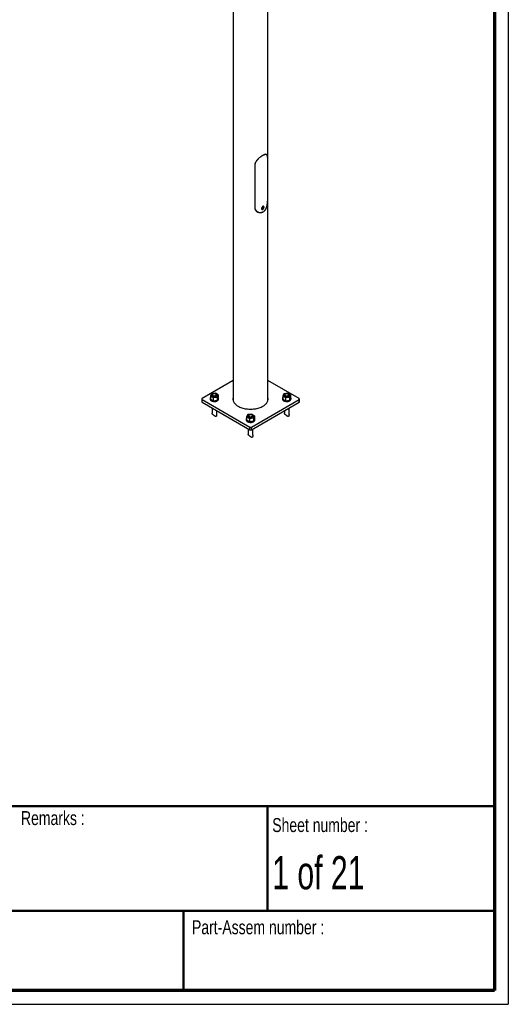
# Model space of a CAD drawing. Header units: millimetres. Extents: x 7 to 203, y 7 to 289.
# Tile 3 of 7: x 133 to 203, y 7 to 148. Entities that reach past the tile are written whole.
import ezdxf

# ---------------------------------------------------------------- set-up
doc = ezdxf.new("R2010")
doc.units = ezdxf.units.MM
for name, color, linetype in [('FORMAT', 7, 'Continuous'), ('LAYER1', 7, 'Continuous'), ('LAYER2', 7, 'Continuous'), ('LOGO', 7, 'Continuous')]:
    doc.layers.add(name, color=color, linetype=linetype)
doc.styles.add('SLDTEXTSTYLE1', font='TXT', dxfattribs={"width": 0.75})
doc.styles.add('SLDTEXTSTYLE2', font='TXT', dxfattribs={"width": 0.678571})
doc.styles.add('SLDTEXTSTYLE4', font='TXT', dxfattribs={"width": 0.37675})

msp = doc.modelspace()

# ---------------------------------------------------------------- linework, layer by layer
at = {"color": 7, "linetype": 'Continuous', "lineweight": 25}
for p, q in [((163.90056, 182.42056), (163.90056, 93.9557)), ((168.90056, 93.9557), (168.90056, 182.42056)), ((168.67389, 129.16869), (168.60733, 129.20711)), ((168.81033, 128.67273), (168.81033, 122.54868)), ((168.81537, 128.68343), (168.81537, 122.55937)), ((167.0476, 121.53886), (167.0476, 127.66292)), ((167.06613, 121.54177), (167.06613, 127.66583)), ((167.3147, 120.98212), (167.2998, 120.9904)), ((167.31426, 120.98134), (167.44065, 120.90838)), ((163.90056, 96.76144), (159.44734, 94.19066)), ((173.35377, 94.19066), (168.90056, 96.76144)), ((160.80686, 94.87544), (160.65743, 94.5535)), ((160.65743, 94.5535), (161.06568, 94.31783)), ((160.65743, 94.5535), (160.65743, 94.11801)), ((161.36454, 94.96171), (160.80686, 94.87544)), ((160.88177, 94.66698), (160.88177, 94.63977)), ((161.02651, 94.83026), (160.97937, 94.80303)), ((161.77278, 94.72603), (161.36454, 94.96171)), ((161.45085, 94.80303), (161.4037, 94.83026)), ((161.54844, 94.63977), (161.54844, 94.66698)), ((161.62335, 94.40409), (161.77278, 94.72603)), ((161.77278, 94.72603), (161.77278, 94.29054)), ((171.17776, 94.87544), (171.02833, 94.5535)), ((171.02833, 94.5535), (171.43658, 94.31783)), ((171.02833, 94.5535), (171.02833, 94.11801)), ((171.73543, 94.96171), (171.17776, 94.87544)), ((171.25267, 94.66698), (171.25267, 94.63977)), ((171.39741, 94.83026), (171.35027, 94.80303)), ((172.14368, 94.72603), (171.73543, 94.96171)), ((171.82175, 94.80303), (171.7746, 94.83026)), ((171.91934, 94.63977), (171.91934, 94.66698)), ((171.99425, 94.40409), (172.14368, 94.72603)), ((172.14368, 94.72603), (172.14368, 94.29054)), ((159.39852, 94.12262), (159.39852, 93.71435)), ((159.44734, 94.05459), (166.2827, 90.10862)), ((159.44734, 93.64632), (159.44734, 94.05459)), ((159.44734, 93.64632), (166.2827, 89.70035)), ((160.59844, 94.20428), (160.59844, 94.12262)), ((160.65743, 94.11801), (161.06568, 93.88234)), ((161.06568, 94.31783), (161.62335, 94.40409)), ((161.06568, 94.31783), (161.06568, 93.88234)), ((161.06568, 93.88234), (161.62335, 93.9686)), ((161.62335, 94.40409), (161.62335, 93.9686)), ((161.62335, 93.9686), (161.77278, 94.29054)), ((161.83177, 94.12262), (161.83177, 94.20428)), ((166.51841, 90.10862), (173.35377, 94.05459)), ((166.51841, 89.70035), (173.35377, 93.64632)), ((170.96934, 94.20428), (170.96934, 94.12262)), ((171.02833, 94.11801), (171.43658, 93.88234)), ((171.43658, 94.31783), (171.99425, 94.40409)), ((171.43658, 94.31783), (171.43658, 93.88234)), ((171.43658, 93.88234), (171.99425, 93.9686)), ((171.99425, 94.40409), (171.99425, 93.9686)), ((171.99425, 93.9686), (172.14368, 94.29054)), ((172.20267, 94.12262), (172.20267, 94.20428)), ((173.35377, 93.64632), (173.35377, 94.05459)), ((173.40259, 93.71435), (173.40259, 94.12262)), ((160.88177, 92.81824), (160.88177, 92.08625)), ((161.54844, 91.92287), (161.54844, 92.43338)), ((165.99231, 91.88195), (165.84288, 91.56001)), ((166.54999, 91.96821), (165.99231, 91.88195)), ((166.21196, 91.83676), (166.16482, 91.80953)), ((166.95823, 91.73253), (166.54999, 91.96821)), ((166.6363, 91.80953), (166.58915, 91.83676)), ((166.8088, 91.41059), (166.95823, 91.73253)), ((166.95823, 91.73253), (166.95823, 91.29704)), ((171.25267, 92.43338), (171.25267, 92.08625)), ((171.91934, 91.92287), (171.91934, 92.81824)), ((165.78389, 91.21078), (165.78389, 91.12913)), ((165.84288, 91.56001), (166.25113, 91.32433)), ((165.84288, 91.56001), (165.84288, 91.12452)), ((165.84288, 91.12452), (166.25113, 90.88884)), ((166.06722, 91.67349), (166.06722, 91.64627)), ((166.25113, 91.32433), (166.8088, 91.41059)), ((166.25113, 91.32433), (166.25113, 90.88884)), ((166.25113, 90.88884), (166.8088, 90.9751)), ((166.73389, 91.64627), (166.73389, 91.67349)), ((166.8088, 91.41059), (166.8088, 90.9751)), ((166.8088, 90.9751), (166.95823, 91.29704)), ((167.01722, 91.12913), (167.01722, 91.21078)), ((166.06722, 89.82474), (166.06722, 89.09276)), ((166.2827, 89.70035), (166.2827, 90.10862)), ((166.51841, 89.70035), (166.51841, 90.10862)), ((166.73389, 88.92938), (166.73389, 89.82474))]:
    msp.add_line(p, q, dxfattribs=at)
at = {"color": 8, "linetype": 'Continuous', "lineweight": 25}
for p, q in [((168.81537, 128.68343), (168.81013, 128.68645)), ((167.06613, 127.66583), (167.04894, 127.67576)), ((167.06613, 121.54177), (167.0476, 121.55247)), ((168.81537, 122.55937), (168.81033, 122.56228))]:
    msp.add_line(p, q, dxfattribs=at)
at = {"color": 7, "linetype": 'Continuous', "lineweight": 25, "flags": 128}
for points in [[(160.9794, 94.53092), (160.93906, 94.55913), (160.90869, 94.59123), (160.88939, 94.62608), (160.88187, 94.6624), (160.88639, 94.69889), (160.90279, 94.73423), (160.93048, 94.76714), (160.96846, 94.79642), (160.97937, 94.80303)], [(161.02654, 94.61257), (161.07149, 94.59171), (161.12315, 94.57692), (161.17911, 94.56889), (161.23675, 94.56798), (161.29338, 94.57426), (161.34635, 94.58741), (161.39318, 94.60683), (161.43169, 94.63161), (161.46007, 94.66059), (161.477, 94.69241), (161.48168, 94.72559), (161.47389, 94.75857), (161.45401, 94.78982), (161.42295, 94.81787), (161.38218, 94.84141), (161.33359, 94.85933), (161.27946, 94.87081), (161.22233, 94.87531), (161.16485, 94.87261), (161.10973, 94.86283), (161.05953, 94.84645), (161.01661, 94.82422), (160.98297, 94.79719), (160.96019, 94.76661), (160.94932, 94.73391), (160.95088, 94.70064), (160.9648, 94.66833), (160.99042, 94.63851), (161.02654, 94.61257)], [(161.45085, 94.80303), (161.47215, 94.7895), (161.50767, 94.75921), (161.53261, 94.72558), (161.54608, 94.68983), (161.54759, 94.65326), (161.53708, 94.61718), (161.51494, 94.5829), (161.48195, 94.55167), (161.43933, 94.5246), (161.3886, 94.50267), (161.33159, 94.48669), (161.27038, 94.47722), (161.20717, 94.47461), (161.14425, 94.47895), (161.08389, 94.49009), (161.02827, 94.50762), (160.9794, 94.53092)], [(160.9794, 94.5037), (161.02827, 94.48041), (161.08389, 94.46287), (161.14425, 94.45173), (161.20717, 94.44739), (161.27038, 94.45), (161.33159, 94.45947), (161.3886, 94.47545), (161.43933, 94.49738), (161.48195, 94.52445), (161.51494, 94.55569), (161.53708, 94.58996), (161.54759, 94.62604), (161.54844, 94.63977)], [(171.3503, 94.53092), (171.30996, 94.55913), (171.27959, 94.59123), (171.26029, 94.62608), (171.25277, 94.6624), (171.25729, 94.69889), (171.27369, 94.73423), (171.30138, 94.76714), (171.33936, 94.79642), (171.35027, 94.80303)], [(171.39744, 94.61257), (171.44239, 94.59171), (171.49405, 94.57692), (171.55001, 94.56889), (171.60765, 94.56798), (171.66428, 94.57426), (171.71725, 94.58741), (171.76408, 94.60683), (171.80259, 94.63161), (171.83097, 94.66059), (171.84789, 94.69241), (171.85257, 94.72559), (171.84479, 94.75857), (171.8249, 94.78982), (171.79385, 94.81787), (171.75307, 94.84141), (171.70449, 94.85933), (171.65036, 94.87081), (171.59323, 94.87531), (171.53575, 94.87261), (171.48063, 94.86283), (171.43043, 94.84645), (171.38751, 94.82422), (171.35387, 94.79719), (171.33109, 94.76661), (171.32022, 94.73391), (171.32178, 94.70064), (171.3357, 94.66833), (171.36132, 94.63851), (171.39744, 94.61257)], [(171.82175, 94.80303), (171.84305, 94.7895), (171.87857, 94.75921), (171.90351, 94.72558), (171.91698, 94.68983), (171.91849, 94.65326), (171.90798, 94.61718), (171.88584, 94.5829), (171.85285, 94.55167), (171.81023, 94.5246), (171.75949, 94.50267), (171.70249, 94.48669), (171.64128, 94.47722), (171.57807, 94.47461), (171.51515, 94.47895), (171.45479, 94.49009), (171.39917, 94.50762), (171.3503, 94.53092)], [(171.3503, 94.5037), (171.39917, 94.48041), (171.45479, 94.46287), (171.51515, 94.45173), (171.57807, 94.44739), (171.64128, 94.45), (171.70249, 94.45947), (171.75949, 94.47545), (171.81023, 94.49738), (171.85285, 94.52445), (171.88584, 94.55569), (171.90798, 94.58996), (171.91849, 94.62604), (171.91934, 94.63977)], [(160.59844, 94.12262), (160.60079, 94.0916), (160.61424, 94.04254), (160.6394, 93.99505), (160.67576, 93.95003), (160.72261, 93.90838), (160.77906, 93.8709)], [(160.65743, 94.35622), (160.63204, 94.32018), (160.60977, 94.2722), (160.59928, 94.22291), (160.60079, 94.17325), (160.61424, 94.1242), (160.6394, 94.0767), (160.67576, 94.03169), (160.72261, 93.99003), (160.77906, 93.95255)], [(160.77906, 93.95255), (160.84399, 93.91997), (160.91614, 93.89292), (160.99411, 93.87193), (161.07639, 93.85741), (161.16136, 93.84964), (161.24738, 93.84877), (161.33277, 93.85482), (161.41587, 93.86768), (161.49507, 93.88708), (161.56881, 93.91266), (161.63567, 93.94392), (161.69435, 93.98024), (161.74369, 94.02093), (161.78275, 94.06518), (161.81076, 94.11214), (161.82718, 94.16089), (161.83168, 94.21049), (161.82418, 94.25997), (161.80483, 94.30836), (161.774, 94.35473), (161.77278, 94.35622)], [(160.77906, 93.8709), (160.84399, 93.83831), (160.91614, 93.81126), (160.99411, 93.79027), (161.07639, 93.77575), (161.16136, 93.76798), (161.24738, 93.76712), (161.33277, 93.77317), (161.41587, 93.78602), (161.49507, 93.80543), (161.56881, 93.83101), (161.63567, 93.86227), (161.69435, 93.89859), (161.74369, 93.93927), (161.78275, 93.98353), (161.81076, 94.03049), (161.82718, 94.07924), (161.83177, 94.12262)], [(163.90056, 94.28955), (163.89708, 94.2712), (163.88536, 94.17223), (163.88536, 94.07302), (163.89708, 93.97405), (163.92048, 93.87577), (163.95545, 93.77864), (164.00181, 93.68312), (164.05936, 93.58964), (164.12782, 93.49865), (164.20688, 93.41057), (164.29616, 93.32581), (164.39526, 93.24476), (164.50371, 93.16781), (164.621, 93.09531)], [(164.621, 93.09531), (164.74659, 93.0276), (164.87989, 92.96499), (165.02029, 92.90778), (165.16711, 92.85624), (165.31969, 92.8106), (165.47731, 92.77108), (165.63923, 92.73786), (165.8047, 92.71109), (165.97295, 92.69091), (166.14319, 92.6774), (166.31463, 92.67063), (166.48648, 92.67063), (166.65792, 92.6774), (166.82816, 92.69091), (166.99641, 92.71109), (167.16188, 92.73786), (167.32381, 92.77108), (167.48142, 92.8106), (167.634, 92.85624), (167.78083, 92.90778), (167.92122, 92.96499), (168.05452, 93.0276), (168.18011, 93.09531), (168.2974, 93.16781), (168.40585, 93.24476), (168.50495, 93.32581), (168.59423, 93.41057), (168.67329, 93.49865), (168.74176, 93.58964), (168.7993, 93.68312), (168.84567, 93.77864), (168.88063, 93.87577), (168.90403, 93.97405), (168.91576, 94.07302), (168.91576, 94.17223), (168.90403, 94.2712), (168.90056, 94.28955)], [(170.96934, 94.12262), (170.97169, 94.0916), (170.98514, 94.04254), (171.0103, 93.99505), (171.04666, 93.95003), (171.09351, 93.90838), (171.14996, 93.8709)], [(171.02833, 94.35622), (171.00294, 94.32018), (170.98067, 94.2722), (170.97018, 94.22291), (170.97169, 94.17325), (170.98514, 94.1242), (171.0103, 94.0767), (171.04666, 94.03169), (171.09351, 93.99003), (171.14996, 93.95255)], [(171.14996, 93.95255), (171.21489, 93.91997), (171.28704, 93.89292), (171.36501, 93.87193), (171.44729, 93.85741), (171.53226, 93.84964), (171.61828, 93.84877), (171.70367, 93.85482), (171.78677, 93.86768), (171.86597, 93.88708), (171.93971, 93.91266), (172.00657, 93.94392), (172.06525, 93.98024), (172.11459, 94.02093), (172.15365, 94.06518), (172.18166, 94.11214), (172.19808, 94.16089), (172.20258, 94.21049), (172.19508, 94.25997), (172.17573, 94.30836), (172.1449, 94.35473), (172.14368, 94.35622)], [(171.14996, 93.8709), (171.21489, 93.83831), (171.28704, 93.81126), (171.36501, 93.79027), (171.44729, 93.77575), (171.53226, 93.76798), (171.61828, 93.76712), (171.70367, 93.77317), (171.78677, 93.78602), (171.86597, 93.80543), (171.93971, 93.83101), (172.00657, 93.86227), (172.06525, 93.89859), (172.11459, 93.93927), (172.15365, 93.98353), (172.18166, 94.03049), (172.19808, 94.07924), (172.20267, 94.12262)], [(166.16485, 91.53742), (166.12451, 91.56563), (166.09414, 91.59774), (166.07484, 91.63258), (166.06732, 91.66891), (166.07184, 91.7054), (166.08824, 91.74073), (166.11593, 91.77364), (166.15391, 91.80293), (166.16482, 91.80953)], [(166.21199, 91.61907), (166.25694, 91.59821), (166.3086, 91.58342), (166.36456, 91.57539), (166.4222, 91.57449), (166.47883, 91.58076), (166.5318, 91.59392), (166.57863, 91.61334), (166.61714, 91.63811), (166.64552, 91.66709), (166.66244, 91.69891), (166.66712, 91.73209), (166.65934, 91.76508), (166.63946, 91.79632), (166.6084, 91.82437), (166.56763, 91.84791), (166.51904, 91.86584), (166.46491, 91.87732), (166.40778, 91.88181), (166.3503, 91.87911), (166.29518, 91.86934), (166.24498, 91.85295), (166.20206, 91.83073), (166.16842, 91.80369), (166.14564, 91.77311), (166.13477, 91.74042), (166.13633, 91.70714), (166.15025, 91.67484), (166.17587, 91.64501), (166.21199, 91.61907)], [(166.6363, 91.80953), (166.6576, 91.79601), (166.69312, 91.76571), (166.71806, 91.73208), (166.73153, 91.69633), (166.73304, 91.65976), (166.72253, 91.62368), (166.70039, 91.58941), (166.6674, 91.55817), (166.62478, 91.5311), (166.57405, 91.50918), (166.51704, 91.49319), (166.45583, 91.48372), (166.39262, 91.48111), (166.3297, 91.48546), (166.26934, 91.4966), (166.21372, 91.51413), (166.16485, 91.53742)], [(165.78389, 91.12913), (165.78624, 91.0981), (165.79969, 91.04905), (165.82485, 91.00155), (165.86121, 90.95654), (165.90806, 90.91488), (165.96451, 90.8774)], [(165.84288, 91.36272), (165.81749, 91.32668), (165.79522, 91.27871), (165.78473, 91.22941), (165.78624, 91.17975), (165.79969, 91.1307), (165.82485, 91.0832), (165.86121, 91.03819), (165.90806, 90.99654), (165.96451, 90.95906)], [(165.96451, 90.95906), (166.02944, 90.92647), (166.10159, 90.89942), (166.17956, 90.87843), (166.26184, 90.86391), (166.34681, 90.85614), (166.43283, 90.85527), (166.51822, 90.86133), (166.60132, 90.87418), (166.68052, 90.89359), (166.75426, 90.91917), (166.82112, 90.95042), (166.8798, 90.98675), (166.92914, 91.02743), (166.9682, 91.07168), (166.99621, 91.11864), (167.01263, 91.1674), (167.01713, 91.21699), (167.00963, 91.26647), (166.99028, 91.31486), (166.95945, 91.36123), (166.95823, 91.36272)], [(165.96451, 90.8774), (166.02944, 90.84482), (166.10159, 90.81777), (166.17956, 90.79678), (166.26184, 90.78226), (166.34681, 90.77449), (166.43283, 90.77362), (166.51822, 90.77967), (166.60132, 90.79253), (166.68052, 90.81193), (166.75426, 90.83751), (166.82112, 90.86877), (166.8798, 90.90509), (166.92914, 90.94578), (166.9682, 90.99003), (166.99621, 91.03699), (167.01263, 91.08574), (167.01722, 91.12913)], [(166.16485, 91.5102), (166.21372, 91.48691), (166.26934, 91.46938), (166.3297, 91.45824), (166.39262, 91.45389), (166.45583, 91.4565), (166.51704, 91.46597), (166.57405, 91.48196), (166.62478, 91.50388), (166.6674, 91.53095), (166.70039, 91.56219), (166.72253, 91.59647), (166.73304, 91.63254), (166.73389, 91.64627)]]:
    msp.add_lwpolyline(points, dxfattribs=at)
at = {"color": 7, "linetype": 'Continuous', "lineweight": 25}
for centre, radius, start, end in [((161.04621, 94.65469), 0.16511, 185.1865514, 246.1335896), ((171.41711, 94.65469), 0.16511, 185.1865514, 246.1335896), ((159.48193, 93.72267), 0.08382, 185.6947993, 245.6253417), ((159.47316, 94.12262), 0.07277, 110.7834208, 249.2165792), ((173.32795, 94.12262), 0.07277, 290.7834208, 69.2165792), ((173.31918, 93.72267), 0.08382, 294.3746583, 354.3052007), ((166.23166, 91.6612), 0.16511, 185.1865514, 246.1335896), ((166.40056, 90.33607), 0.25617, 242.6096722, 297.3903278), ((166.40056, 89.9278), 0.25617, 242.6096722, 297.3903278)]:
    msp.add_arc(centre, radius, start, end, dxfattribs=at)
for points, knots in [([(167.0476, 127.66292), (167.0476, 127.7316), (167.05701, 127.80028), (167.08401, 127.90354), (167.09517, 127.93801), (167.11508, 127.98987), (167.12224, 128.00716), (167.13742, 128.0414), (167.14546, 128.0584), (167.1878, 128.14289), (167.22843, 128.20882), (167.28661, 128.29008), (167.29864, 128.3063), (167.32322, 128.33836), (167.33577, 128.35422), (167.37422, 128.40136), (167.40087, 128.43218), (167.45602, 128.49283), (167.48453, 128.52265), (167.52859, 128.56674), (167.5435, 128.58133), (167.57375, 128.6103), (167.58907, 128.62467), (167.66588, 128.6953), (167.7286, 128.74851), (167.82393, 128.82404), (167.85591, 128.84849), (167.90415, 128.88408), (167.92032, 128.89579), (167.95232, 128.91856), (167.96821, 128.92965), (168.047, 128.98365), (168.10805, 129.02228), (168.18169, 129.06486), (168.19628, 129.07308), (168.2252, 129.08894), (168.23947, 129.09655), (168.28134, 129.11819), (168.30816, 129.13114), (168.35972, 129.15416), (168.38447, 129.16423), (168.4201, 129.17715), (168.43172, 129.18109), (168.45449, 129.18823), (168.46563, 129.19142), (168.51953, 129.20534), (168.55749, 129.21018), (168.59964, 129.20833), (168.60781, 129.20756), (168.62362, 129.2052), (168.63128, 129.20361), (168.65333, 129.19762), (168.66684, 129.19202), (168.70423, 129.17037), (168.725, 129.14953), (168.7468, 129.11441), (168.75094, 129.10693), (168.75875, 129.09119), (168.76242, 129.08291), (168.77281, 129.05683), (168.77888, 129.03779), (168.78954, 128.99625), (168.79413, 128.97375), (168.79999, 128.93719), (168.80178, 128.92454), (168.80502, 128.89825), (168.80648, 128.88458), (168.8129, 128.81441), (168.81537, 128.75215), (168.81537, 128.68343)], [0, 0, 0, 0, 0.0625, 0.0625, 0.09375, 0.09375, 0.109375, 0.109375, 0.125, 0.125, 0.1875, 0.1875, 0.203125, 0.203125, 0.21875, 0.21875, 0.25, 0.25, 0.28125, 0.28125, 0.296875, 0.296875, 0.3125, 0.3125, 0.375, 0.375, 0.40625, 0.40625, 0.421875, 0.421875, 0.4375, 0.4375, 0.5, 0.5, 0.515625, 0.515625, 0.53125, 0.53125, 0.5625, 0.5625, 0.59375, 0.59375, 0.609375, 0.609375, 0.625, 0.625, 0.6875, 0.6875, 0.703125, 0.703125, 0.71875, 0.71875, 0.75, 0.75, 0.8125, 0.8125, 0.828125, 0.828125, 0.84375, 0.84375, 0.875, 0.875, 0.90625, 0.90625, 0.921875, 0.921875, 0.9375, 0.9375, 1, 1, 1, 1]), ([(167.06613, 127.66583), (167.06613, 127.73356), (167.07535, 127.80132), (167.1018, 127.90328), (167.11273, 127.93732), (167.13224, 127.98854), (167.13927, 128.00562), (167.15416, 128.03946), (167.16204, 128.05627), (167.20357, 128.13979), (167.24344, 128.20499), (167.30057, 128.28535), (167.31239, 128.30139), (167.33653, 128.33311), (167.34887, 128.34881), (167.38665, 128.39545), (167.41285, 128.42595), (167.46707, 128.48594), (167.49509, 128.51544), (167.53842, 128.55904), (167.55308, 128.57347), (167.58282, 128.60212), (167.5979, 128.61634), (167.67348, 128.68619), (167.73522, 128.73881), (167.82904, 128.81343), (167.86053, 128.83758), (167.90802, 128.87273), (167.92394, 128.8843), (167.95547, 128.90678), (167.97112, 128.91773), (168.04875, 128.97105), (168.10892, 129.00917), (168.18152, 129.05115), (168.19591, 129.05926), (168.22442, 129.07489), (168.23851, 129.08239), (168.27985, 129.10372), (168.30633, 129.11647), (168.35726, 129.13914), (168.38171, 129.14905), (168.41693, 129.16175), (168.42843, 129.16562), (168.45095, 129.17263), (168.46198, 129.17576), (168.51535, 129.1894), (168.553, 129.19409), (168.59484, 129.19213), (168.60295, 129.19134), (168.61865, 129.18896), (168.62627, 129.18736), (168.64821, 129.18136), (168.66165, 129.17577), (168.69891, 129.1542), (168.71965, 129.13349), (168.74144, 129.09867), (168.74559, 129.09125), (168.75342, 129.07564), (168.7571, 129.06743), (168.76751, 129.04159), (168.77361, 129.02273), (168.78431, 128.98162), (168.78892, 128.95937), (168.79482, 128.92324), (168.79662, 128.91074), (168.79989, 128.88477), (168.80136, 128.87127), (168.80783, 128.80195), (168.81033, 128.7405), (168.81033, 128.67273)], [0, 0, 0, 0, 0.0625, 0.0625, 0.09375, 0.09375, 0.109375, 0.109375, 0.125, 0.125, 0.1875, 0.1875, 0.203125, 0.203125, 0.21875, 0.21875, 0.25, 0.25, 0.28125, 0.28125, 0.296875, 0.296875, 0.3125, 0.3125, 0.375, 0.375, 0.40625, 0.40625, 0.421875, 0.421875, 0.4375, 0.4375, 0.5, 0.5, 0.515625, 0.515625, 0.53125, 0.53125, 0.5625, 0.5625, 0.59375, 0.59375, 0.609375, 0.609375, 0.625, 0.625, 0.6875, 0.6875, 0.703125, 0.703125, 0.71875, 0.71875, 0.75, 0.75, 0.8125, 0.8125, 0.828125, 0.828125, 0.84375, 0.84375, 0.875, 0.875, 0.90625, 0.90625, 0.921875, 0.921875, 0.9375, 0.9375, 1, 1, 1, 1]), ([(168.81537, 122.55937), (168.81537, 122.49069), (168.8129, 122.41801), (168.80534, 122.30352), (168.80216, 122.26444), (168.79628, 122.20449), (168.79414, 122.18431), (168.78951, 122.14397), (168.78702, 122.12377), (168.77364, 122.02256), (168.76002, 121.94103), (168.7383, 121.83873), (168.73371, 121.81821), (168.7241, 121.77751), (168.71908, 121.7573), (168.70333, 121.69707), (168.69191, 121.65745), (168.66703, 121.57932), (168.65357, 121.54081), (168.63165, 121.48394), (168.62406, 121.46513), (168.60825, 121.42782), (168.60004, 121.40934), (168.55784, 121.31874), (168.52002, 121.25115), (168.45615, 121.15747), (168.43367, 121.12753), (168.39795, 121.08471), (168.38568, 121.07075), (168.36077, 121.04388), (168.34809, 121.03095), (168.2836, 120.96869), (168.2285, 120.92662), (168.15498, 120.88398), (168.14004, 120.87595), (168.10969, 120.86092), (168.09432, 120.85395), (168.04809, 120.83482), (168.01694, 120.82437), (167.95404, 120.8079), (167.92229, 120.80187), (167.87428, 120.7961), (167.85821, 120.79472), (167.82594, 120.79306), (167.80975, 120.79279), (167.72945, 120.79412), (167.66647, 120.80372), (167.58981, 120.82549), (167.57458, 120.83034), (167.54436, 120.84101), (167.52933, 120.84686), (167.48504, 120.86569), (167.45644, 120.88), (167.37358, 120.9279), (167.3222, 120.9664), (167.26386, 121.02262), (167.25251, 121.03427), (167.23065, 121.05812), (167.22013, 121.07035), (167.18979, 121.10795), (167.1712, 121.13421), (167.13749, 121.18906), (167.12237, 121.21764), (167.10253, 121.26227), (167.09638, 121.27744), (167.0851, 121.30837), (167.07994, 121.32418), (167.05703, 121.40387), (167.0476, 121.47014), (167.0476, 121.53886)], [0, 0, 0, 0, 0.0625, 0.0625, 0.09375, 0.09375, 0.109375, 0.109375, 0.125, 0.125, 0.1875, 0.1875, 0.203125, 0.203125, 0.21875, 0.21875, 0.25, 0.25, 0.28125, 0.28125, 0.296875, 0.296875, 0.3125, 0.3125, 0.375, 0.375, 0.40625, 0.40625, 0.421875, 0.421875, 0.4375, 0.4375, 0.5, 0.5, 0.515625, 0.515625, 0.53125, 0.53125, 0.5625, 0.5625, 0.59375, 0.59375, 0.609375, 0.609375, 0.625, 0.625, 0.6875, 0.6875, 0.703125, 0.703125, 0.71875, 0.71875, 0.75, 0.75, 0.8125, 0.8125, 0.828125, 0.828125, 0.84375, 0.84375, 0.875, 0.875, 0.90625, 0.90625, 0.921875, 0.921875, 0.9375, 0.9375, 1, 1, 1, 1]), ([(168.81033, 122.54868), (168.81033, 122.48095), (168.80784, 122.4093), (168.80021, 122.29648), (168.79701, 122.25797), (168.7911, 122.1989), (168.78894, 122.17901), (168.78428, 122.13926), (168.78178, 122.11935), (168.76834, 122.01961), (168.75469, 121.93928), (168.73296, 121.83848), (168.72837, 121.81826), (168.71877, 121.77815), (168.71375, 121.75823), (168.69802, 121.69886), (168.68663, 121.65981), (168.66185, 121.58282), (168.64845, 121.54488), (168.62666, 121.48885), (168.61911, 121.47032), (168.6034, 121.43357), (168.59525, 121.41535), (168.55333, 121.32606), (168.51583, 121.25946), (168.45259, 121.16717), (168.43034, 121.13769), (168.39503, 121.09551), (168.3829, 121.08176), (168.35827, 121.05529), (168.34574, 121.04254), (168.28203, 120.98119), (168.22764, 120.93972), (168.15515, 120.89769), (168.14042, 120.88977), (168.11051, 120.87495), (168.09535, 120.86807), (168.04978, 120.84918), (168.01909, 120.83885), (167.95713, 120.82255), (167.92587, 120.81658), (167.8786, 120.81083), (167.86278, 120.80945), (167.83103, 120.80778), (167.81509, 120.80748), (167.73602, 120.80867), (167.67404, 120.81804), (167.59865, 120.83936), (167.58367, 120.84411), (167.55395, 120.85458), (167.53918, 120.86032), (167.4956, 120.87881), (167.46748, 120.89287), (167.38602, 120.93996), (167.33554, 120.97783), (167.27828, 121.03313), (167.26711, 121.0446), (167.24565, 121.06809), (167.23531, 121.08014), (167.20552, 121.11717), (167.18728, 121.14304), (167.15421, 121.19705), (167.13939, 121.2252), (167.11995, 121.26915), (167.11393, 121.28409), (167.10287, 121.31455), (167.09782, 121.33012), (167.07536, 121.40867), (167.06613, 121.474), (167.06613, 121.54177)], [0, 0, 0, 0, 0.0625, 0.0625, 0.09375, 0.09375, 0.109375, 0.109375, 0.125, 0.125, 0.1875, 0.1875, 0.203125, 0.203125, 0.21875, 0.21875, 0.25, 0.25, 0.28125, 0.28125, 0.296875, 0.296875, 0.3125, 0.3125, 0.375, 0.375, 0.40625, 0.40625, 0.421875, 0.421875, 0.4375, 0.4375, 0.5, 0.5, 0.515625, 0.515625, 0.53125, 0.53125, 0.5625, 0.5625, 0.59375, 0.59375, 0.609375, 0.609375, 0.625, 0.625, 0.6875, 0.6875, 0.703125, 0.703125, 0.71875, 0.71875, 0.75, 0.75, 0.8125, 0.8125, 0.828125, 0.828125, 0.84375, 0.84375, 0.875, 0.875, 0.90625, 0.90625, 0.921875, 0.921875, 0.9375, 0.9375, 1, 1, 1, 1]), ([(168.16832, 121.70826), (168.18001, 121.71501), (168.19138, 121.72038), (168.208, 121.72647), (168.21347, 121.72816), (168.22426, 121.73087), (168.22959, 121.73188), (168.24503, 121.73382), (168.25469, 121.73369), (168.27284, 121.73058), (168.28134, 121.72755), (168.29648, 121.7188), (168.30322, 121.71309), (168.3121, 121.70242), (168.31485, 121.69851), (168.31982, 121.69016), (168.3243, 121.68123), (168.32782, 121.67116), (168.33086, 121.66051), (168.33215, 121.65486), (168.33522, 121.63726), (168.33623, 121.62472), (168.33624, 121.59808), (168.33521, 121.58382), (168.33114, 121.55477), (168.32813, 121.53993), (168.32211, 121.51719), (168.31983, 121.5095), (168.31484, 121.49424), (168.31213, 121.48666), (168.30334, 121.46408), (168.29661, 121.44922), (168.28128, 121.41996), (168.27294, 121.40603), (168.25939, 121.3862), (168.2547, 121.37976), (168.24495, 121.36725), (168.23988, 121.36117), (168.22444, 121.34385), (168.21375, 121.33344), (168.19153, 121.31487), (168.17993, 121.30669), (168.15685, 121.29336), (168.14526, 121.28809), (168.12782, 121.28232), (168.122, 121.28076), (168.1106, 121.27843), (168.09938, 121.27686), (168.08851, 121.27678), (168.07782, 121.27745), (168.07254, 121.27817), (168.05724, 121.28144), (168.04776, 121.28507), (168.03029, 121.29512), (168.02224, 121.30164), (168.00832, 121.31701), (168.00239, 121.32587), (167.99511, 121.3409), (167.99294, 121.34624), (167.98923, 121.3573), (167.98769, 121.36304), (167.98397, 121.38085), (167.9827, 121.39351), (167.98267, 121.42048), (167.98393, 121.43436), (167.98761, 121.45568), (167.98914, 121.46288), (167.99282, 121.47745), (167.99498, 121.48486), (168.00224, 121.50689), (168.00815, 121.52147), (168.02203, 121.55044), (168.03007, 121.56491), (168.04751, 121.59248), (168.05698, 121.60574), (168.07226, 121.62483), (168.07753, 121.63106), (168.08821, 121.64297), (168.09908, 121.65443), (168.11029, 121.66498), (168.12168, 121.67508), (168.12748, 121.67992), (168.14496, 121.69358), (168.15664, 121.70151), (168.16832, 121.70826)], [0, 0, 0, 0, 0.03125, 0.03125, 0.046875, 0.046875, 0.0625, 0.0625, 0.09375, 0.09375, 0.125, 0.125, 0.15625, 0.15625, 0.171875, 0.171875, 0.1875, 0.203125, 0.203125, 0.21875, 0.21875, 0.25, 0.25, 0.28125, 0.28125, 0.3125, 0.3125, 0.328125, 0.328125, 0.34375, 0.34375, 0.375, 0.375, 0.40625, 0.40625, 0.421875, 0.421875, 0.4375, 0.4375, 0.46875, 0.46875, 0.5, 0.5, 0.53125, 0.53125, 0.546875, 0.546875, 0.5625, 0.578125, 0.578125, 0.59375, 0.59375, 0.625, 0.625, 0.65625, 0.65625, 0.6875, 0.6875, 0.703125, 0.703125, 0.71875, 0.71875, 0.75, 0.75, 0.78125, 0.78125, 0.796875, 0.796875, 0.8125, 0.8125, 0.84375, 0.84375, 0.875, 0.875, 0.90625, 0.90625, 0.921875, 0.921875, 0.9375, 0.953125, 0.953125, 0.96875, 0.96875, 1, 1, 1, 1]), ([(168.21245, 121.72772), (168.21325, 121.72434), (168.21519, 121.71611), (168.21693, 121.70191), (168.21819, 121.67997), (168.21718, 121.65627), (168.21397, 121.63148), (168.2093, 121.60612), (168.20248, 121.58012), (168.1936, 121.5541), (168.18338, 121.5282), (168.17121, 121.50276), (168.1581, 121.47986), (168.14564, 121.46018), (168.12951, 121.43785), (168.11094, 121.41654), (168.09409, 121.40009), (168.0799, 121.38795), (168.06523, 121.37706), (168.05037, 121.36769), (168.03048, 121.35734), (168.01118, 121.35008), (167.99722, 121.34754), (167.99295, 121.34676)], [0, 0, 0, 0, 0.027813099, 0.067764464, 0.106294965, 0.184109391, 0.223857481, 0.262300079, 0.339928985, 0.379571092, 0.418165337, 0.496098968, 0.535896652, 0.565592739, 0.627295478, 0.692883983, 0.731548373, 0.770485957, 0.809712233, 0.84960692, 0.888083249, 0.965785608, 1, 1, 1, 1]), ([(167.43654, 120.90715), (167.43366, 120.90808), (167.40515, 120.91724), (167.3788, 120.93212), (167.35513, 120.94549)], [0, 0, 0, 0, 0.1013240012, 1, 1, 1, 1]), ([(160.9794, 91.90711), (160.96707, 91.91903), (160.94205, 91.94322), (160.91353, 91.98129), (160.89332, 92.02087), (160.88265, 92.05613), (160.88281, 92.07795), (160.88287, 92.08627)], [0, 0, 0, 0, 0.213140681, 0.43249269, 0.645626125, 0.86497039, 1, 1, 1, 1]), ([(161.54737, 91.92286), (161.54762, 91.91332), (161.54864, 91.87391), (161.54071, 91.81836), (161.52795, 91.75827), (161.51594, 91.71816), (161.50223, 91.68376), (161.48681, 91.65441), (161.46976, 91.63265), (161.45302, 91.61966), (161.43631, 91.61162), (161.41629, 91.6091), (161.39437, 91.61309), (161.36999, 91.62253), (161.34262, 91.63804), (161.31166, 91.65912), (161.27981, 91.68257), (161.24124, 91.71166), (161.19439, 91.74678), (161.1419, 91.7848), (161.09076, 91.82096), (161.0477, 91.8516), (161.00996, 91.88032), (160.98965, 91.89813), (160.9794, 91.90711)], [0, 0, 0, 0, 0.029961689, 0.123683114, 0.171366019, 0.219330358, 0.252541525, 0.286250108, 0.323644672, 0.342247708, 0.361580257, 0.394178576, 0.424436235, 0.455434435, 0.502702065, 0.550416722, 0.598965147, 0.647754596, 0.720147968, 0.794142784, 0.852002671, 0.911524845, 0.955394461, 1, 1, 1, 1]), ([(171.3503, 91.90711), (171.33797, 91.91903), (171.31295, 91.94322), (171.28443, 91.98129), (171.26422, 92.02087), (171.25355, 92.05613), (171.25371, 92.07795), (171.25377, 92.08627)], [0, 0, 0, 0, 0.213140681, 0.43249269, 0.645626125, 0.86497039, 1, 1, 1, 1]), ([(171.91827, 91.92286), (171.91852, 91.91332), (171.91954, 91.87391), (171.91161, 91.81836), (171.89885, 91.75827), (171.88684, 91.71816), (171.87313, 91.68376), (171.85771, 91.65441), (171.84066, 91.63265), (171.82392, 91.61966), (171.80721, 91.61162), (171.78719, 91.6091), (171.76527, 91.61309), (171.74089, 91.62253), (171.71352, 91.63804), (171.68256, 91.65912), (171.65071, 91.68257), (171.61214, 91.71166), (171.56529, 91.74678), (171.5128, 91.7848), (171.46166, 91.82096), (171.4186, 91.8516), (171.38086, 91.88032), (171.36055, 91.89813), (171.3503, 91.90711)], [0, 0, 0, 0, 0.029961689, 0.123683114, 0.171366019, 0.219330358, 0.252541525, 0.286250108, 0.323644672, 0.342247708, 0.361580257, 0.394178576, 0.424436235, 0.455434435, 0.502702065, 0.550416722, 0.598965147, 0.647754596, 0.720147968, 0.794142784, 0.852002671, 0.911524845, 0.955394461, 1, 1, 1, 1]), ([(166.16485, 88.91361), (166.15252, 88.92554), (166.1275, 88.94973), (166.09898, 88.98779), (166.07877, 89.02738), (166.0681, 89.06264), (166.06826, 89.08446), (166.06832, 89.09277)], [0, 0, 0, 0, 0.213140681, 0.43249269, 0.645626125, 0.86497039, 1, 1, 1, 1]), ([(166.73282, 88.92937), (166.73307, 88.91982), (166.73409, 88.88041), (166.72616, 88.82486), (166.7134, 88.76478), (166.70139, 88.72467), (166.68768, 88.69026), (166.67226, 88.66092), (166.65521, 88.63915), (166.63847, 88.62617), (166.62176, 88.61813), (166.60174, 88.61561), (166.57982, 88.61959), (166.55544, 88.62903), (166.52807, 88.64454), (166.49711, 88.66562), (166.46526, 88.68907), (166.42669, 88.71817), (166.37984, 88.75328), (166.32735, 88.7913), (166.27621, 88.82746), (166.23315, 88.85811), (166.19541, 88.88682), (166.1751, 88.90463), (166.16485, 88.91361)], [0, 0, 0, 0, 0.029961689, 0.123683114, 0.171366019, 0.219330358, 0.252541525, 0.286250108, 0.323644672, 0.342247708, 0.361580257, 0.394178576, 0.424436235, 0.455434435, 0.502702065, 0.550416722, 0.598965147, 0.647754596, 0.720147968, 0.794142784, 0.852002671, 0.911524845, 0.955394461, 1, 1, 1, 1])]:
    msp.add_open_spline(points, degree=3, knots=knots, dxfattribs=at)
at = {"layer": 'LAYER1', "lineweight": 50}
for p, q in [((8.85193, 35.78391), (201.35193, 35.78391)), ((168.84905, 20.78391), (168.84905, 35.78391)), ((8.85193, 20.78391), (201.35193, 20.78391)), ((156.81057, 9.38997), (156.81057, 20.78391))]:
    msp.add_line(p, q, dxfattribs=at)
at = {"layer": 'LAYER2', "lineweight": 70}
for p, q in [((201.35193, 287.70219), (201.35193, 9.38997)), ((201.35193, 9.38997), (8.85193, 9.38997))]:
    msp.add_line(p, q, dxfattribs=at)
at = {"layer": 'LOGO'}
for p in [(203.35304, 289.01784), (6.85193, 7.38997)]:
    msp.add_line(p, (203.35304, 7.38997), dxfattribs=at)

# ---------------------------------------------------------------- texts
at = {"layer": 'FORMAT', "color": 218, "insert": (69.11941, 15.95536), "char_height": 3.7041667, "attachment_point": 1, "style": 'SLDTEXTSTYLE4'}
msp.add_mtext('MA-KB-Metro Kubes 900 3500', dxfattribs=at)
at = {"layer": 'LAYER1', "char_height": 2, "attachment_point": 1, "style": 'SLDTEXTSTYLE1'}
for s, insert in [('Remarks :', (133.4949, 35.07268)), ('Sheet number :', (169.5145, 34.0759)), ('Part-Assem number :', (158.00942, 19.42931))]:
    msp.add_mtext(s, dxfattribs=dict(at, insert=insert))
at = {"layer": 'LOGO', "insert": (169.5145, 28.63059), "char_height": 4.7625, "attachment_point": 1, "style": 'SLDTEXTSTYLE2'}
msp.add_mtext('1 of 21', dxfattribs=at)

doc.saveas('drawing.dxf')
